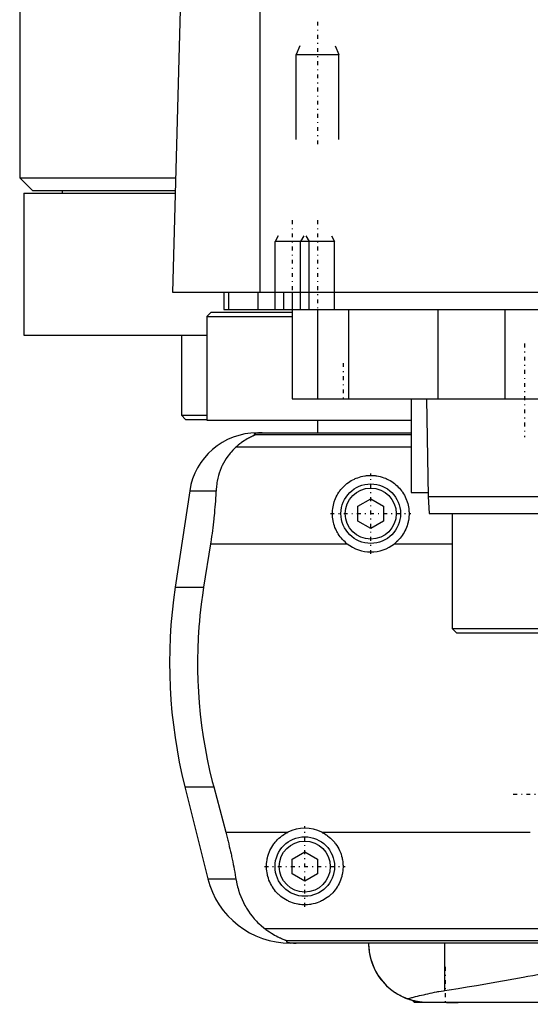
# Model space of a CAD drawing. Extents: x -90 to 90, y -97 to 327.
# Tile 1 of 5: x -80 to -20, y -67 to 49. Entities that reach past the tile are written whole.
import ezdxf

# ---------------------------------------------------------------- set-up
doc = ezdxf.new("R2010")
doc.units = 0
doc.linetypes.add('CENTER', pattern=[1.5, 0.45, -0.5, 0.05, -0.5])
for name, color, linetype in [('AM_0', 7, 'CONTINUOUS'), ('AM_10', 7, 'CONTINUOUS'), ('AM_7', 7, 'CENTER')]:
    doc.layers.add(name, color=color, linetype=linetype)

msp = doc.modelspace()

# ---------------------------------------------------------------- linework, layer by layer
at = {"layer": 'AM_0', "color": 7, "linetype": 'CONTINUOUS'}
for p, q in [((-80, 291.5), (-80, 30)), ((-51.74, 16.5), (-51.74, 77.05)), ((-62, 16.5), (-60.5, 73.35)), ((-80, 30), (-78.5, 28.5)), ((-80, 30), (-61.61, 30)), ((-79.5, 28.2), (-79.5, 11.5)), ((-79.5, 28.2), (-61.66, 28.2)), ((-78.5, 28.5), (-61.65, 28.5)), ((-75, 28.5), (-75, 28.2)), ((62, 16.5), (-62, 16.5)), ((-56, 16.5), (-56, 14.5)), ((-55.47, 16.5), (-55.47, 14.5)), ((-52, 16.5), (-52, 14.5)), ((-49, 16.5), (-49, 14.5)), ((-48, 16.5), (-48, 4)), ((-57.5, 14.2), (-58, 13.7)), ((-57.5, 14.2), (-48.01, 14.2)), ((-56, 14.5), (56, 14.5)), ((-45, 14.5), (-45, 4)), ((-41.36, 14.5), (-41.36, 4)), ((-30.85, 14.5), (-30.85, 4)), ((-23, 14.5), (-23, 4)), ((-58, 13.7), (-58, 1.5)), ((-58, 13.7), (-48.01, 13.7)), ((-79.5, 11.5), (-58.06, 11.5)), ((-61, 11.5), (-61, 2.08)), ((-48, 4), (48, 4)), ((-34, 4), (-34, -7)), ((-32.18, 4), (-32, -7.5)), ((-61, 2.08), (-60.5, 1.58)), ((-61, 2.08), (-58.04, 2.08)), ((-60.5, 1.58), (-58.02, 1.58)), ((-58, 1.5), (-34.04, 1.5)), ((-45, 1.5), (-45, 0)), ((-52.11, 0), (-34, 0)), ((-34, -0.25), (-52.38, -0.25)), ((-34, -1.69), (-54.6, -1.69)), ((-60.02, -6.81), (-61.72, -18.16)), ((-60.02, -6.81), (-56.93, -6.81)), ((-40.25, -8.63), (-38.75, -7.77)), ((-38.75, -7.77), (-37.25, -8.63)), ((-34, -7), (-32.01, -7)), ((-32, -7.5), (-31.9, -9.5)), ((-32, -7.5), (32, -7.5)), ((-40.25, -10.37), (-40.25, -8.63)), ((-37.25, -8.63), (-37.25, -10.37)), ((-38.75, -11.23), (-40.25, -10.37)), ((-37.25, -10.37), (-38.75, -11.23)), ((-31.9, -9.5), (31.9, -9.5)), ((-29.18, -9.5), (-29.18, -23)), ((-57.58, -13.03), (-58.39, -18.16)), ((-57.58, -13.03), (-41.54, -13.03)), ((-35.96, -13.03), (-29.18, -13.03)), ((-61.72, -18.16), (-58.39, -18.16)), ((-29.18, -23), (-28.68, -23.5)), ((-29.18, -23), (29.18, -23)), ((-28.68, -23.5), (28.68, -23.5)), ((-60.6, -41.62), (-57.89, -52.43)), ((-60.6, -41.62), (-57.2, -41.62)), ((-57.2, -41.62), (-55.78, -46.97)), ((-55.78, -46.97), (-48.5, -46.97)), ((-44.5, -46.97), (-20, -46.97)), ((-48, -50.13), (-46.5, -49.27)), ((-46.5, -49.27), (-45, -50.13)), ((-48, -51.87), (-48, -50.13)), ((-45, -50.13), (-45, -51.87)), ((-46.5, -52.73), (-48, -51.87)), ((-45, -51.87), (-46.5, -52.73)), ((-57.89, -52.43), (-54.6, -52.43)), ((-10, -58.31), (-51.17, -58.31)), ((-10, -59.75), (-48.57, -59.75)), ((-10.01, -60), (-48.19, -60)), ((-30.04, -65.57), (-30.04, -60)), ((-34.07, -66.69), (-34.23, -66.64)), ((-33.85, -66.75), (-33.6, -67)), ((-10, -67), (-33.6, -67))]:
    msp.add_line(p, q, dxfattribs=at)
for points in [[(-51.49, 0, 0), (-51.5, 0, 0), (-51.51, 0, 0), (-51.52, 0, 0), (-51.52, 0, 0), (-51.53, 0, 0), (-51.53, 0, 0), (-51.54, 0, 0), (-51.55, 0, 0), (-51.56, 0, 0), (-51.57, 0, 0), (-51.57, 0, 0), (-51.58, 0, 0), (-51.59, 0, 0), (-51.6, 0, 0), (-51.6, 0, 0), (-51.61, 0, 0), (-51.62, 0, 0), (-51.63, 0, 0), (-51.63, 0, 0), (-51.64, 0, 0), (-51.65, 0, 0), (-51.65, 0, 0), (-51.66, 0, 0), (-51.67, 0, 0), (-51.67, 0, 0), (-51.68, 0, 0), (-51.68, 0, 0), (-51.69, 0, 0), (-51.7, 0, 0), (-51.7, 0, 0), (-51.71, 0, 0), (-51.72, 0, 0), (-51.72, 0, 0), (-51.73, 0, 0), (-51.73, 0, 0), (-51.74, 0, 0), (-51.75, 0, 0), (-51.76, 0, 0), (-51.76, -0.01, 0), (-51.77, -0.01, 0), (-51.77, -0.01, 0), (-51.78, -0.01, 0), (-51.78, -0.01, 0), (-51.79, -0.01, 0), (-51.8, -0.01, 0), (-51.8, -0.01, 0), (-51.81, -0.01, 0), (-51.81, -0.01, 0), (-51.82, -0.01, 0), (-51.82, -0.01, 0), (-51.84, -0.01, 0), (-51.87, -0.01, 0), (-51.89, -0.01, 0), (-51.91, -0.01, 0), (-51.93, -0.01, 0), (-51.96, -0.02, 0), (-51.99, -0.02, 0), (-52.01, -0.02, 0), (-52.04, -0.02, 0), (-52.05, -0.03, 0), (-52.06, -0.03, 0), (-52.08, -0.03, 0), (-52.1, -0.03, 0), (-52.1, -0.03, 0), (-52.11, -0.03, 0), (-52.13, -0.04, 0), (-52.15, -0.04, 0), (-52.15, -0.04, 0), (-52.16, -0.04, 0), (-52.17, -0.04, 0), (-52.19, -0.04, 0), (-52.23, -0.05, 0), (-52.3, -0.07, 0), (-52.35, -0.08, 0), (-52.39, -0.1, 0), (-52.41, -0.11, 0), (-52.42, -0.12, 0), (-52.43, -0.13, 0), (-52.45, -0.14, 0), (-52.45, -0.16, 0), (-52.45, -0.17, 0), (-52.45, -0.19, 0), (-52.44, -0.2, 0), (-52.44, -0.21, 0), (-52.43, -0.22, 0), (-52.41, -0.23, 0), (-52.39, -0.25, 0), (-52.38, -0.25, 0)], [(-52.38, -0.25, 0), (-52.38, -0.25, 0), (-52.38, -0.26, 0), (-52.38, -0.26, 0), (-52.38, -0.26, 0), (-52.38, -0.26, 0), (-52.38, -0.26, 0), (-52.38, -0.27, 0), (-52.38, -0.27, 0), (-52.38, -0.27, 0), (-52.39, -0.27, 0), (-52.39, -0.28, 0), (-52.39, -0.28, 0), (-52.4, -0.28, 0), (-52.41, -0.28, 0), (-52.41, -0.29, 0), (-52.42, -0.29, 0), (-52.43, -0.3, 0), (-52.43, -0.3, 0), (-52.44, -0.3, 0), (-52.45, -0.31, 0), (-52.46, -0.31, 0), (-52.46, -0.31, 0), (-52.47, -0.32, 0), (-52.48, -0.32, 0), (-52.49, -0.33, 0), (-52.5, -0.33, 0), (-52.5, -0.33, 0), (-52.51, -0.34, 0), (-52.53, -0.34, 0), (-52.54, -0.35, 0), (-52.55, -0.35, 0), (-52.57, -0.36, 0), (-52.57, -0.36, 0), (-52.58, -0.37, 0), (-52.6, -0.37, 0), (-52.61, -0.38, 0), (-52.66, -0.4, 0), (-52.76, -0.45, 0), (-52.88, -0.51, 0), (-53, -0.57, 0), (-53.06, -0.6, 0), (-53.13, -0.64, 0), (-53.27, -0.72, 0), (-53.43, -0.81, 0), (-53.59, -0.91, 0), (-53.76, -1.02, 0), (-53.94, -1.15, 0), (-54.03, -1.21, 0), (-54.12, -1.29, 0), (-54.31, -1.44, 0), (-54.5, -1.6, 0), (-54.6, -1.69, 0)], [(-54.6, -1.69, 0), (-54.72, -1.8, 0), (-54.94, -2.02, 0), (-55.16, -2.25, 0), (-55.26, -2.37, 0), (-55.36, -2.49, 0), (-55.55, -2.74, 0), (-55.73, -3, 0), (-55.9, -3.27, 0), (-56.06, -3.55, 0), (-56.2, -3.83, 0), (-56.27, -3.98, 0), (-56.33, -4.12, 0), (-56.45, -4.42, 0), (-56.55, -4.72, 0), (-56.65, -5.03, 0), (-56.73, -5.34, 0), (-56.8, -5.66, 0), (-56.82, -5.83, 0), (-56.85, -5.99, 0), (-56.89, -6.32, 0), (-56.92, -6.65, 0), (-56.93, -6.81, 0)], [(-41.54, -13.03, 0), (-41.62, -12.97, 0), (-41.77, -12.83, 0), (-41.92, -12.69, 0), (-41.99, -12.62, 0), (-42.06, -12.55, 0), (-42.2, -12.39, 0), (-42.33, -12.23, 0), (-42.45, -12.06, 0), (-42.57, -11.89, 0), (-42.67, -11.7, 0), (-42.72, -11.61, 0), (-42.77, -11.52, 0), (-42.86, -11.32, 0), (-42.95, -11.13, 0), (-43.02, -10.93, 0), (-43.08, -10.73, 0), (-43.13, -10.52, 0), (-43.15, -10.42, 0), (-43.18, -10.32, 0), (-43.21, -10.11, 0), (-43.23, -9.91, 0), (-43.24, -9.81, 0), (-43.25, -9.71, 0), (-43.25, -9.51, 0), (-43.25, -9.31, 0), (-43.24, -9.21, 0), (-43.23, -9.11, 0), (-43.21, -8.91, 0), (-43.18, -8.7, 0), (-43.14, -8.5, 0), (-43.09, -8.3, 0), (-43.03, -8.1, 0), (-42.99, -8.01, 0), (-42.96, -7.91, 0), (-42.88, -7.72, 0), (-42.8, -7.53, 0), (-42.7, -7.34, 0), (-42.6, -7.17, 0), (-42.49, -6.99, 0), (-42.43, -6.91, 0), (-42.37, -6.83, 0), (-42.25, -6.67, 0), (-42.12, -6.52, 0), (-41.98, -6.37, 0), (-41.84, -6.23, 0), (-41.7, -6.1, 0), (-41.62, -6.03, 0), (-41.54, -5.97, 0), (-41.38, -5.85, 0), (-41.21, -5.73, 0), (-41.03, -5.62, 0), (-40.85, -5.52, 0), (-40.67, -5.43, 0), (-40.57, -5.38, 0), (-40.47, -5.34, 0), (-40.28, -5.27, 0), (-40.08, -5.2, 0), (-39.87, -5.14, 0), (-39.67, -5.1, 0), (-39.46, -5.06, 0), (-39.36, -5.04, 0), (-39.26, -5.03, 0), (-39.05, -5.01, 0), (-38.85, -5, 0), (-38.75, -5, 0), (-38.65, -5, 0), (-38.45, -5.01, 0), (-38.24, -5.03, 0), (-38.14, -5.04, 0), (-38.04, -5.06, 0), (-37.83, -5.1, 0), (-37.63, -5.14, 0), (-37.42, -5.2, 0), (-37.22, -5.27, 0), (-37.03, -5.34, 0), (-36.93, -5.38, 0), (-36.83, -5.43, 0), (-36.65, -5.52, 0), (-36.47, -5.62, 0), (-36.29, -5.73, 0), (-36.12, -5.85, 0), (-35.96, -5.97, 0), (-35.88, -6.03, 0), (-35.8, -6.1, 0), (-35.66, -6.23, 0), (-35.52, -6.37, 0), (-35.38, -6.52, 0), (-35.25, -6.67, 0), (-35.13, -6.83, 0), (-35.07, -6.91, 0), (-35.01, -6.99, 0), (-34.9, -7.17, 0), (-34.8, -7.34, 0), (-34.7, -7.53, 0), (-34.62, -7.72, 0), (-34.54, -7.91, 0), (-34.51, -8.01, 0), (-34.47, -8.1, 0), (-34.41, -8.3, 0), (-34.36, -8.5, 0), (-34.32, -8.7, 0), (-34.29, -8.91, 0), (-34.27, -9.11, 0), (-34.26, -9.21, 0), (-34.25, -9.31, 0), (-34.25, -9.51, 0), (-34.25, -9.71, 0), (-34.26, -9.81, 0), (-34.27, -9.91, 0), (-34.29, -10.11, 0), (-34.32, -10.32, 0), (-34.35, -10.42, 0), (-34.37, -10.52, 0), (-34.42, -10.73, 0), (-34.48, -10.93, 0), (-34.55, -11.13, 0), (-34.64, -11.32, 0), (-34.73, -11.52, 0), (-34.78, -11.61, 0), (-34.83, -11.7, 0), (-34.93, -11.89, 0), (-35.05, -12.06, 0), (-35.17, -12.23, 0), (-35.3, -12.39, 0), (-35.44, -12.55, 0), (-35.51, -12.62, 0), (-35.58, -12.69, 0), (-35.73, -12.83, 0), (-35.88, -12.97, 0), (-35.96, -13.03, 0)], [(-56.93, -6.81, 0), (-56.94, -6.99, 0), (-56.96, -7.33, 0), (-56.98, -7.68, 0), (-56.99, -7.85, 0), (-57, -8.03, 0), (-57.03, -8.37, 0), (-57.06, -8.72, 0), (-57.09, -9.07, 0), (-57.12, -9.42, 0), (-57.15, -9.77, 0), (-57.17, -9.94, 0), (-57.19, -10.12, 0), (-57.23, -10.46, 0), (-57.27, -10.81, 0), (-57.31, -11.15, 0), (-57.36, -11.5, 0), (-57.4, -11.84, 0), (-57.43, -12.01, 0), (-57.45, -12.18, 0), (-57.5, -12.52, 0), (-57.55, -12.86, 0), (-57.58, -13.03, 0)], [(-58.39, -18.16, 0), (-58.5, -18.82, 0), (-58.67, -20.16, 0), (-58.82, -21.48, 0), (-58.88, -22.14, 0), (-58.94, -22.8, 0), (-59.02, -24.1, 0), (-59.07, -25.38, 0), (-59.09, -26.64, 0), (-59.09, -27.88, 0), (-59.06, -29.15, 0), (-59.03, -29.79, 0), (-58.99, -30.44, 0), (-58.9, -31.75, 0), (-58.78, -33.07, 0), (-58.62, -34.4, 0), (-58.43, -35.73, 0), (-58.21, -37.05, 0), (-58.09, -37.72, 0), (-57.96, -38.38, 0), (-57.68, -39.69, 0), (-57.37, -40.98, 0), (-57.2, -41.62, 0)], [(-55.78, -46.97, 0), (-55.74, -47.12, 0), (-55.66, -47.42, 0), (-55.58, -47.73, 0), (-55.55, -47.88, 0), (-55.51, -48.03, 0), (-55.44, -48.33, 0), (-55.37, -48.63, 0), (-55.3, -48.92, 0), (-55.23, -49.22, 0), (-55.16, -49.52, 0), (-55.13, -49.68, 0), (-55.1, -49.83, 0), (-55.03, -50.13, 0), (-54.97, -50.44, 0), (-54.91, -50.74, 0), (-54.85, -51.05, 0), (-54.79, -51.35, 0), (-54.76, -51.51, 0), (-54.73, -51.66, 0), (-54.68, -51.97, 0), (-54.63, -52.27, 0), (-54.6, -52.43, 0)], [(-44.5, -46.97, 0), (-44.4, -47.02, 0), (-44.2, -47.13, 0), (-44, -47.26, 0), (-43.91, -47.32, 0), (-43.82, -47.39, 0), (-43.64, -47.53, 0), (-43.47, -47.67, 0), (-43.31, -47.82, 0), (-43.16, -47.98, 0), (-43.02, -48.15, 0), (-42.95, -48.24, 0), (-42.88, -48.33, 0), (-42.75, -48.52, 0), (-42.63, -48.71, 0), (-42.51, -48.91, 0), (-42.41, -49.12, 0), (-42.32, -49.33, 0), (-42.28, -49.44, 0), (-42.24, -49.55, 0), (-42.17, -49.76, 0), (-42.12, -49.99, 0), (-42.09, -50.1, 0), (-42.07, -50.21, 0), (-42.04, -50.43, 0), (-42.01, -50.65, 0), (-42.01, -50.76, 0), (-42, -50.87, 0), (-42, -51.08, 0), (-42.01, -51.3, 0), (-42.03, -51.51, 0), (-42.06, -51.73, 0), (-42.1, -51.95, 0), (-42.13, -52.06, 0), (-42.15, -52.17, 0), (-42.22, -52.38, 0), (-42.29, -52.59, 0), (-42.38, -52.8, 0), (-42.47, -53, 0), (-42.57, -53.2, 0), (-42.63, -53.29, 0), (-42.69, -53.39, 0), (-42.81, -53.57, 0), (-42.94, -53.75, 0), (-43.07, -53.92, 0), (-43.22, -54.08, 0), (-43.37, -54.23, 0), (-43.44, -54.3, 0), (-43.52, -54.37, 0), (-43.69, -54.51, 0), (-43.86, -54.65, 0), (-44.05, -54.77, 0), (-44.24, -54.89, 0), (-44.43, -55, 0), (-44.54, -55.05, 0), (-44.64, -55.1, 0), (-44.85, -55.19, 0), (-45.06, -55.26, 0), (-45.28, -55.33, 0), (-45.5, -55.39, 0), (-45.72, -55.43, 0), (-45.84, -55.45, 0), (-45.95, -55.47, 0), (-46.17, -55.49, 0), (-46.39, -55.5, 0), (-46.5, -55.5, 0), (-46.61, -55.5, 0), (-46.83, -55.49, 0), (-47.05, -55.47, 0), (-47.16, -55.45, 0), (-47.28, -55.43, 0), (-47.5, -55.39, 0), (-47.72, -55.33, 0), (-47.94, -55.26, 0), (-48.15, -55.19, 0), (-48.36, -55.1, 0), (-48.46, -55.05, 0), (-48.57, -55, 0), (-48.76, -54.89, 0), (-48.95, -54.77, 0), (-49.14, -54.65, 0), (-49.31, -54.51, 0), (-49.48, -54.37, 0), (-49.56, -54.3, 0), (-49.63, -54.23, 0), (-49.78, -54.08, 0), (-49.93, -53.92, 0), (-50.06, -53.75, 0), (-50.19, -53.57, 0), (-50.31, -53.39, 0), (-50.37, -53.29, 0), (-50.43, -53.2, 0), (-50.53, -53, 0), (-50.62, -52.8, 0), (-50.71, -52.59, 0), (-50.78, -52.38, 0), (-50.85, -52.17, 0), (-50.87, -52.06, 0), (-50.9, -51.95, 0), (-50.94, -51.73, 0), (-50.97, -51.51, 0), (-50.99, -51.3, 0), (-51, -51.08, 0), (-51, -50.87, 0), (-50.99, -50.76, 0), (-50.99, -50.65, 0), (-50.96, -50.43, 0), (-50.93, -50.21, 0), (-50.91, -50.1, 0), (-50.88, -49.99, 0), (-50.83, -49.76, 0), (-50.76, -49.55, 0), (-50.72, -49.44, 0), (-50.68, -49.33, 0), (-50.59, -49.12, 0), (-50.49, -48.91, 0), (-50.37, -48.71, 0), (-50.25, -48.52, 0), (-50.12, -48.33, 0), (-50.05, -48.24, 0), (-49.98, -48.15, 0), (-49.84, -47.98, 0), (-49.69, -47.82, 0), (-49.53, -47.67, 0), (-49.36, -47.53, 0), (-49.18, -47.39, 0), (-49.09, -47.32, 0), (-49, -47.26, 0), (-48.8, -47.13, 0), (-48.6, -47.02, 0), (-48.5, -46.97, 0)], [(-54.6, -52.43, 0), (-54.57, -52.62, 0), (-54.49, -53.02, 0), (-54.39, -53.4, 0), (-54.34, -53.6, 0), (-54.28, -53.78, 0), (-54.16, -54.16, 0), (-54.02, -54.53, 0), (-53.87, -54.89, 0), (-53.71, -55.24, 0), (-53.53, -55.58, 0), (-53.43, -55.75, 0), (-53.34, -55.91, 0), (-53.13, -56.24, 0), (-52.91, -56.55, 0), (-52.68, -56.85, 0), (-52.44, -57.14, 0), (-52.18, -57.42, 0), (-52.04, -57.56, 0), (-51.91, -57.69, 0), (-51.62, -57.95, 0), (-51.33, -58.19, 0), (-51.17, -58.31, 0)], [(-51.17, -58.31, 0), (-51.06, -58.39, 0), (-50.84, -58.55, 0), (-50.63, -58.69, 0), (-50.53, -58.76, 0), (-50.43, -58.83, 0), (-50.23, -58.95, 0), (-50.04, -59.06, 0), (-49.85, -59.16, 0), (-49.68, -59.25, 0), (-49.52, -59.33, 0), (-49.44, -59.37, 0), (-49.36, -59.4, 0), (-49.22, -59.46, 0), (-49.09, -59.52, 0), (-48.96, -59.57, 0), (-48.89, -59.6, 0), (-48.88, -59.61, 0), (-48.86, -59.61, 0), (-48.85, -59.62, 0), (-48.84, -59.62, 0), (-48.82, -59.63, 0), (-48.8, -59.64, 0), (-48.78, -59.64, 0), (-48.77, -59.65, 0), (-48.75, -59.66, 0), (-48.74, -59.66, 0), (-48.73, -59.66, 0), (-48.72, -59.67, 0), (-48.7, -59.67, 0), (-48.7, -59.68, 0), (-48.69, -59.68, 0), (-48.68, -59.69, 0), (-48.66, -59.69, 0), (-48.66, -59.69, 0), (-48.65, -59.7, 0), (-48.64, -59.7, 0), (-48.63, -59.71, 0), (-48.62, -59.71, 0), (-48.61, -59.71, 0), (-48.6, -59.72, 0), (-48.59, -59.72, 0), (-48.59, -59.72, 0), (-48.58, -59.73, 0), (-48.58, -59.73, 0), (-48.57, -59.73, 0), (-48.57, -59.74, 0), (-48.57, -59.74, 0), (-48.57, -59.74, 0), (-48.57, -59.74, 0), (-48.57, -59.74, 0), (-48.57, -59.75, 0), (-48.57, -59.75, 0)], [(-48.57, -59.75, 0), (-48.58, -59.75, 0), (-48.6, -59.77, 0), (-48.62, -59.78, 0), (-48.62, -59.79, 0), (-48.63, -59.8, 0), (-48.63, -59.81, 0), (-48.63, -59.83, 0), (-48.63, -59.84, 0), (-48.62, -59.86, 0), (-48.6, -59.87, 0), (-48.58, -59.88, 0), (-48.57, -59.89, 0), (-48.54, -59.9, 0), (-48.49, -59.92, 0), (-48.43, -59.93, 0), (-48.35, -59.95, 0), (-48.3, -59.96, 0), (-48.28, -59.96, 0), (-48.27, -59.96, 0), (-48.26, -59.96, 0), (-48.25, -59.96, 0), (-48.23, -59.97, 0), (-48.21, -59.97, 0), (-48.2, -59.97, 0), (-48.19, -59.97, 0), (-48.16, -59.97, 0), (-48.14, -59.98, 0), (-48.13, -59.98, 0), (-48.11, -59.98, 0), (-48.09, -59.98, 0), (-48.06, -59.98, 0), (-48.03, -59.98, 0), (-48, -59.99, 0), (-47.97, -59.99, 0), (-47.95, -59.99, 0), (-47.93, -59.99, 0), (-47.91, -59.99, 0), (-47.9, -59.99, 0), (-47.9, -59.99, 0), (-47.89, -59.99, 0), (-47.89, -59.99, 0), (-47.88, -59.99, 0), (-47.88, -59.99, 0), (-47.87, -59.99, 0), (-47.86, -59.99, 0), (-47.86, -59.99, 0), (-47.85, -59.99, 0), (-47.85, -59.99, 0), (-47.84, -59.99, 0), (-47.83, -59.99, 0), (-47.83, -59.99, 0), (-47.82, -60, 0), (-47.81, -60, 0), (-47.81, -60, 0), (-47.81, -60, 0), (-47.8, -60, 0), (-47.79, -60, 0), (-47.78, -60, 0), (-47.78, -60, 0), (-47.77, -60, 0), (-47.76, -60, 0), (-47.76, -60, 0), (-47.75, -60, 0), (-47.74, -60, 0), (-47.73, -60, 0), (-47.73, -60, 0), (-47.72, -60, 0), (-47.71, -60, 0), (-47.71, -60, 0), (-47.7, -60, 0), (-47.69, -60, 0), (-47.69, -60, 0), (-47.68, -60, 0), (-47.67, -60, 0), (-47.67, -60, 0), (-47.66, -60, 0), (-47.66, -60, 0), (-47.65, -60, 0), (-47.64, -60, 0), (-47.63, -60, 0), (-47.62, -60, 0), (-47.61, -60, 0), (-47.61, -60, 0), (-47.6, -60, 0), (-47.59, -60, 0), (-47.58, -60, 0), (-47.57, -60, 0), (-47.57, -60, 0), (-47.56, -60, 0), (-47.55, -60, 0), (-47.55, -60, 0), (-47.54, -60, 0), (-47.53, -60, 0), (-47.52, -60, 0)], [(-39, -60, 0), (-39, -60.17, 0), (-38.98, -60.51, 0), (-38.95, -60.86, 0), (-38.92, -61.04, 0), (-38.89, -61.21, 0), (-38.82, -61.56, 0), (-38.73, -61.92, 0), (-38.62, -62.27, 0), (-38.49, -62.61, 0), (-38.34, -62.96, 0), (-38.26, -63.13, 0), (-38.18, -63.3, 0), (-37.99, -63.63, 0), (-37.78, -63.95, 0), (-37.55, -64.27, 0), (-37.3, -64.57, 0), (-37.03, -64.87, 0), (-36.89, -65.01, 0), (-36.74, -65.15, 0), (-36.44, -65.41, 0), (-36.11, -65.66, 0), (-35.94, -65.78, 0)], [(-39, -60, 0), (-39, -60.21, 0), (-38.97, -60.62, 0), (-38.92, -61.05, 0), (-38.89, -61.26, 0), (-38.84, -61.47, 0), (-38.74, -61.9, 0), (-38.6, -62.33, 0), (-38.44, -62.75, 0), (-38.25, -63.16, 0), (-38.02, -63.57, 0), (-37.9, -63.77, 0), (-37.77, -63.96, 0), (-37.49, -64.34, 0), (-37.18, -64.71, 0), (-36.84, -65.06, 0), (-36.48, -65.38, 0), (-36.08, -65.69, 0), (-35.88, -65.83, 0), (-35.66, -65.96, 0), (-35.22, -66.22, 0), (-34.74, -66.44, 0), (-34.48, -66.54, 0)], [(-30.04, -65.57, 0), (-29.52, -65.49, 0), (-28.46, -65.33, 0), (-27.4, -65.15, 0), (-26.86, -65.06, 0), (-26.32, -64.97, 0), (-25.24, -64.79, 0), (-24.15, -64.6, 0), (-23.05, -64.41, 0), (-21.95, -64.21, 0), (-20.83, -64, 0), (-20.27, -63.9, 0), (-19.71, -63.8, 0), (-18.59, -63.58, 0), (-17.46, -63.37, 0), (-16.32, -63.15, 0), (-15.18, -62.93, 0), (-14.03, -62.7, 0), (-13.46, -62.58, 0), (-12.88, -62.47, 0), (-11.73, -62.23, 0), (-10.58, -62, 0), (-10, -61.88, 0)], [(-34.3, -66.61, 0), (-34.35, -66.59, 0), (-34.44, -66.56, 0), (-34.54, -66.52, 0), (-34.58, -66.51, 0), (-34.63, -66.49, 0), (-34.72, -66.45, 0), (-34.82, -66.41, 0), (-34.91, -66.37, 0), (-35, -66.32, 0), (-35.1, -66.28, 0), (-35.14, -66.26, 0), (-35.19, -66.23, 0), (-35.28, -66.18, 0), (-35.37, -66.14, 0), (-35.46, -66.09, 0), (-35.55, -66.03, 0), (-35.64, -65.98, 0), (-35.68, -65.95, 0), (-35.73, -65.93, 0), (-35.81, -65.87, 0), (-35.9, -65.81, 0), (-35.94, -65.78, 0)], [(-34.48, -66.54, 0), (-34.38, -66.52, 0), (-34.16, -66.46, 0), (-33.94, -66.41, 0), (-33.83, -66.38, 0), (-33.71, -66.35, 0), (-33.49, -66.3, 0), (-33.25, -66.24, 0), (-33.02, -66.18, 0), (-32.78, -66.12, 0), (-32.53, -66.07, 0), (-32.41, -66.04, 0), (-32.29, -66.01, 0), (-32.04, -65.95, 0), (-31.78, -65.9, 0), (-31.52, -65.84, 0), (-31.26, -65.79, 0), (-31, -65.74, 0), (-30.86, -65.71, 0), (-30.73, -65.69, 0), (-30.46, -65.64, 0), (-30.18, -65.6, 0), (-30.04, -65.57, 0)], [(-32.73, -66.96, 0), (-32.77, -66.96, 0), (-32.87, -66.95, 0), (-32.97, -66.93, 0), (-33.02, -66.92, 0), (-33.07, -66.92, 0), (-33.17, -66.9, 0), (-33.27, -66.88, 0), (-33.37, -66.87, 0), (-33.47, -66.84, 0), (-33.56, -66.82, 0), (-33.61, -66.81, 0), (-33.66, -66.8, 0), (-33.76, -66.78, 0), (-33.86, -66.75, 0), (-33.95, -66.72, 0), (-34.05, -66.69, 0), (-34.15, -66.66, 0), (-34.2, -66.65, 0), (-34.24, -66.63, 0), (-34.34, -66.6, 0), (-34.44, -66.56, 0), (-34.48, -66.54, 0)], [(-33.85, -66.75, 0), (-33.87, -66.74, 0), (-33.92, -66.73, 0), (-33.97, -66.72, 0), (-33.99, -66.71, 0), (-34.01, -66.71, 0), (-34.05, -66.69, 0), (-34.08, -66.68, 0), (-34.12, -66.67, 0), (-34.15, -66.66, 0), (-34.18, -66.65, 0), (-34.19, -66.65, 0), (-34.2, -66.65, 0), (-34.22, -66.64, 0), (-34.24, -66.63, 0), (-34.26, -66.63, 0), (-34.27, -66.62, 0), (-34.28, -66.62, 0), (-34.29, -66.62, 0), (-34.29, -66.61, 0), (-34.3, -66.61, 0), (-34.3, -66.61, 0), (-34.3, -66.61, 0)], [(-33.85, -66.75, 0), (-33.87, -66.74, 0), (-33.92, -66.73, 0), (-33.97, -66.72, 0), (-33.99, -66.71, 0), (-34.01, -66.71, 0), (-34.05, -66.69, 0), (-34.08, -66.68, 0), (-34.12, -66.67, 0), (-34.15, -66.66, 0), (-34.18, -66.65, 0), (-34.19, -66.65, 0), (-34.2, -66.65, 0), (-34.22, -66.64, 0), (-34.24, -66.63, 0), (-34.26, -66.63, 0), (-34.27, -66.62, 0), (-34.28, -66.62, 0), (-34.29, -66.62, 0), (-34.29, -66.61, 0), (-34.3, -66.61, 0), (-34.3, -66.61, 0), (-34.3, -66.61, 0)], [(-32.73, -66.96, 0), (-32.63, -66.96, 0), (-32.43, -66.95, 0), (-32.21, -66.94, 0), (-32.11, -66.94, 0), (-32, -66.94, 0), (-31.77, -66.93, 0), (-31.54, -66.93, 0), (-31.31, -66.93, 0), (-31.07, -66.94, 0), (-30.82, -66.94, 0), (-30.7, -66.94, 0), (-30.58, -66.94, 0), (-30.33, -66.95, 0), (-30.08, -66.96, 0), (-29.83, -66.97, 0), (-29.58, -66.98, 0), (-29.34, -66.98, 0), (-29.21, -66.99, 0), (-29.09, -66.99, 0), (-28.85, -67, 0), (-28.61, -67, 0), (-28.49, -67, 0)], [(-32, -67, 0), (-32.02, -67, 0), (-32.06, -67, 0), (-32.11, -67, 0), (-32.13, -67, 0), (-32.15, -67, 0), (-32.19, -67, 0), (-32.23, -67, 0), (-32.28, -66.99, 0), (-32.32, -66.99, 0), (-32.36, -66.99, 0), (-32.38, -66.99, 0), (-32.4, -66.99, 0), (-32.44, -66.99, 0), (-32.48, -66.98, 0), (-32.52, -66.98, 0), (-32.56, -66.98, 0), (-32.59, -66.97, 0), (-32.61, -66.97, 0), (-32.63, -66.97, 0), (-32.67, -66.97, 0), (-32.71, -66.96, 0), (-32.73, -66.96, 0)]]:
    msp.add_polyline3d(points, dxfattribs=at)
for centre, radius in [((-38.75, -9.5), 3.5), ((-38.75, -9.5), 3), ((-46.5, -51), 3.5), ((-46.5, -51), 3)]:
    msp.add_circle(centre, radius, dxfattribs=at)
for centre, radius, start, end in [((-52.11, -8), 8, 90, 171.467), ((-38.75, -9.5), 4.5, 231.7104, 308.2896), ((-2.39, -27.06), 60, 171.467, 194.0378), ((-46.5, -51), 4.5, 63.6372, 116.3628), ((-48.19, -50), 10, 194.0378, 270)]:
    msp.add_arc(centre, radius, start, end, dxfattribs=at)
at = {"layer": 'AM_10', "color": 7, "linetype": 'CONTINUOUS'}
for p, q in [((-47.07, 45.5), (-47.5, 44.5)), ((-42.93, 45.5), (-42.5, 44.5)), ((-47.5, 34.5), (-47.5, 44.5)), ((-47.5, 44.5), (-42.5, 44.5)), ((-42.5, 34.5), (-42.5, 44.5)), ((-49.62, 23.16), (-50, 22.5)), ((-50, 14.5), (-50, 22.5)), ((-43, 22.5), (-50, 22.5)), ((-46.62, 23.16), (-47, 22.5)), ((-47, 14.5), (-47, 22.5)), ((-46.38, 23.16), (-46, 22.5)), ((-46, 14.5), (-46, 22.5)), ((-43.38, 23.16), (-43, 22.5)), ((-43, 14.5), (-43, 22.5))]:
    msp.add_line(p, q, dxfattribs=at)
at = {"layer": 'AM_7', "color": 4, "linetype": 'CENTER'}
for p, q in [((-45, 48.35), (-45, 33.84)), ((-48, 25), (-48, 14)), ((-45, 25), (-45, 14)), ((-20.7, 10.5), (-20.7, -0.5)), ((-42, 8.2), (-42, 3.8)), ((-38.75, -14.23), (-38.75, -4.77)), ((-43.48, -9.5), (-34.02, -9.5)), ((-22, -42.5), (22, -42.5)), ((-46.5, -55.73), (-46.5, -46.27)), ((-51.23, -51), (-41.77, -51)), ((-30, -62.8), (-30, -67.2))]:
    msp.add_line(p, q, dxfattribs=at)

doc.saveas('drawing.dxf')
